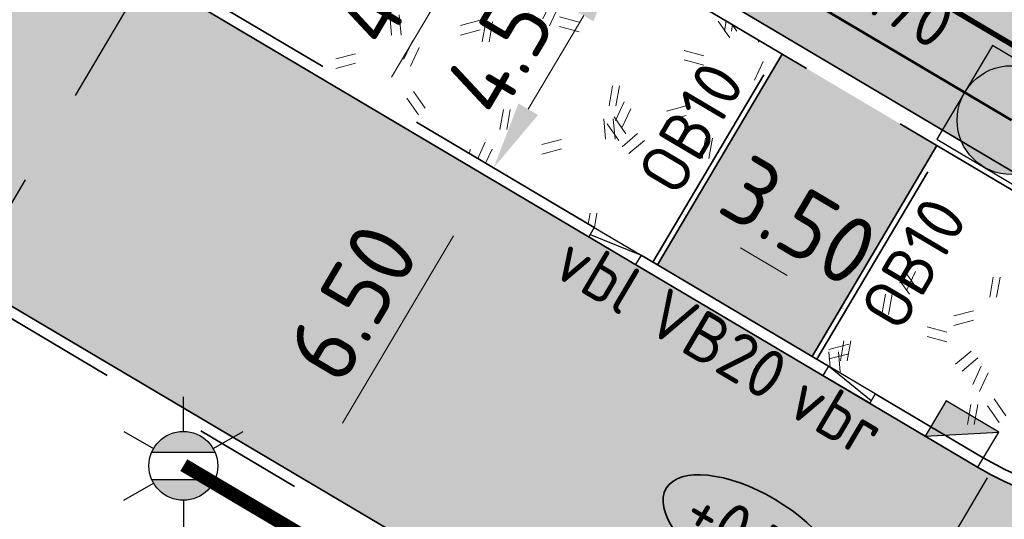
# Model space of a CAD drawing. Header units: metres. Extents: x 90794 to 91984, y 464666 to 465269.
# Tile 4 of 81: x 90899 to 90917, y 465018 to 465027. Entities that reach past the tile are written whole.
import ezdxf
from ezdxf.enums import TextEntityAlignment as Align

# ---------------------------------------------------------------- set-up
doc = ezdxf.new("R2010")
doc.units = ezdxf.units.M
for name, pattern in [('NLCS-HIDDEN', [4, 2, -2]), ('RI-BETON_700', [10, 6, -1, 1, -1, 0, -1]), ('RI-HWA_KOLKAANSLUITING', [4.3, 2.5, -1.8]), ('VH-OPSLUITBAND_100X200_A', [10, 4, -1, 4, -1]), ('VH-TROTTOIRBAND_180-200X250_A', [17, 7, -2, 2, -2, 2, -2]), ('VH-TROTTOIRBAND_280-300', [26, 12, -2, 4, -2, 4, -2]), ('VW-30-270_STREEP', [3, 0.3, -2.7]), ('XX-AFBREEK', [7, 4, -1, 1, -1])]:
    doc.linetypes.add(name, pattern=pattern)
for name, color, linetype, lineweight in [('N-OI-RI-HWA_RIOOLPUT_INSPECTIEPUT-S', 150, 'Continuous', 25), ('N-OI-RI-HWA_STROOMRICHTING-S', 150, 'Continuous', 25), ('N-OI-RI-HWA_TRANSPORTLEIDING_BETON_700-G', 150, 'RI-BETON_700', 50), ('N-WE-GR-GRAS_RUIGGRAS-A-500', 62, 'Continuous', 18), ('N-WE-IE-MEUBILAIR_WEGMEUBILAIR_LICHTMAST-S', 7, 'Continuous', 25), ('N-WE-RI-HWA_KOLK_TROTTOIRKOLK-S', 150, 'Continuous', 25), ('N-WE-RI-HWA_KOLKAANSLUITING_PVC-G', 150, 'RI-HWA_KOLKAANSLUITING', 25), ('N-WE-VH-HOOGTELABEL-S', 7, 'Continuous', 25), ('N-WE-VH-KANTOPSLUITING-T18', 1, 'Continuous', 18), ('N-WE-VH-KANTOPSLUITING_ELEMENT_VERLAAGDEBAND-G', 7, 'Continuous', 35), ('N-WE-VH-KANTOPSLUITING_ELEMENT_VERLOOPBAND-S', 7, 'Continuous', 25), ('N-WE-VH-KANTOPSLUITING_OPSLUITBAND_100X200-G', 150, 'VH-OPSLUITBAND_100X200_A', 35), ('N-WE-VH-KANTOPSLUITING_TROTTOIRBAND_180 200X250-G', 210, 'VH-TROTTOIRBAND_180-200X250_A', 35), ('N-WE-VH-KANTOPSLUITING_TROTTOIRBAND_280 300_240-G', 210, 'VH-TROTTOIRBAND_280-300', 35), ('N-WE-VH-M', 7, 'Continuous', 18), ('N-WE-VH-VERHARDING-G', 7, 'Continuous', 35), ('N-WE-VW-VERKANTING-S', 80, 'Continuous', 18)]:
    doc.layers.add(name, color=color, linetype=linetype, lineweight=lineweight)
for name, color, linetype, lineweight, true_color in [('N-WE-GR-GRAS_KRUIDENRIJK-A-500', 7, 'Continuous', 18, 0x008020), ('N-WE-OG-WEG_PARKEERPLAATS_FIETSPAD-A-500', 7, 'Continuous', 18, 0xebde94), ('N-WE-OG-WEG_PARKEERPLAATS_HOOFDRIJBAAN-A-500', 7, 'Continuous', 18, 0x848483), ('N-WE-OG-WEG_PARKEERPLAATS_VOETPAD-A-500', 7, 'Continuous', 18, 0xe6e6e6), ('N-WE-VW-MARKERING_LANGS_STREEP_30270-G', 7, 'VW-30-270_STREEP', 13, 0xfcfcfc)]:
    doc.layers.add(name, color=color, linetype=linetype, lineweight=lineweight, true_color=true_color)
doc.layers.add('N-WE-KL-TRACE_ET_OV_GROEP1-G', color=1, linetype='NLCS-HIDDEN', lineweight=35, true_color=0xff0000, transparency=0.5)
doc.layers.get('0').freeze()
doc.styles.add('NLCS-ISO', font='NLCS-ISO.ttf')
doc.styles.add('NLCS-ISO-M500-T18', font='NLCS-ISO.ttf', dxfattribs={"height": 0.9})
doc.styles.add('NLCS-ISO-M500-T25', font='NLCS-ISO.ttf', dxfattribs={"height": 1.25})
doc.dimstyles.new('NLCS-M500-T25-PIJL_L2_H1', dxfattribs={"dimscale": 0.5, "dimtxt": 2.5, "dimasz": 2.5, "dimexe": 2, "dimexo": 2, "dimgap": 0.7, "dimtad": 1, "dimzin": 0, "dimdsep": 46, "dimtxsty": 'NLCS-ISO-M500-T25', "dimcen": 0, "dimdle": 2, "dimclrd": 256, "dimclre": 256, "dimclrt": 256, "dimadec": 1, "dimazin": 0, "dimtfac": 1, "dimtdec": 3, "dimtofl": 0, "dimtmove": 0, "dimatfit": 3, "dimfxl": 2, "dimfxlon": 1, "dimtfillclr": 256, "dimtolj": 1, "dimtzin": 0, "dimlwd": -1, "dimlwe": -1, "dimarcsym": 0})

# ---------------------------------------------------------------- blocks, each defined once
blk = doc.blocks.new('*D16')
at = {"layer": 'Defpoints', "color": 0, "transparency": 16777216}
for p in [(90903.87086866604, 465026.4428719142), (90907.41611942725, 465024.3438367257), (90900.55931832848, 465020.8496944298)]:
    blk.add_point(p, dxfattribs=at)
at = {"layer": 'N-WE-VH-M', "transparency": 16777216}
for p, q in [((90906.55563058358, 465024.8533060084), (90908.27660827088, 465023.8343674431)), ((90904.741405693, 465019.8262702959), (90906.77928282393, 465023.2682256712)), ((90903.24408024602, 465019.260128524), (90904.96505793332, 465018.2411899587))]:
    blk.add_line(p, q, dxfattribs=at)
for points in [[(90906.60001431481, 465023.3743651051), (90906.95855133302, 465023.1620862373), (90907.41611942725, 465024.3438367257)], [(90904.56213718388, 465019.9324097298), (90904.92067420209, 465019.7201308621), (90904.10456908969, 465018.7506592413)]]:
    blk.add_solid(points, dxfattribs=at)
at = {"layer": 'N-WE-VH-M', "transparency": 16777216, "insert": (90904.92136763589, 465022.0439805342), "char_height": 1.25, "attachment_point": 5, "rotation": 59.37151460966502, "style": 'NLCS-ISO-M500-T25'}
blk.add_mtext('\\A1;6.50', dxfattribs=at)
blk = doc.blocks.new('*D17')
at = {"layer": 'Defpoints', "color": 0, "transparency": 16777216}
for p in [(90906.26537429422, 465030.4871694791), (90909.81062505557, 465028.3881342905), (90903.97276252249, 465026.6149696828)]:
    blk.add_point(p, dxfattribs=at)
at = {"layer": 'N-WE-VH-M', "transparency": 16777216}
for p, q in [((90908.95013621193, 465028.8976035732), (90910.67111389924, 465027.8786650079)), ((90908.1548498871, 465025.5915455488), (90909.17378845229, 465027.312523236)), ((90906.65752444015, 465025.0254037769), (90908.37850212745, 465024.0064652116))]:
    blk.add_line(p, q, dxfattribs=at)
for points in [[(90908.9945199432, 465027.4186626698), (90909.35305696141, 465027.2063838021), (90909.81062505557, 465028.3881342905)], [(90907.975581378, 465025.6976849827), (90908.33411839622, 465025.485406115), (90907.51801328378, 465024.5159344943)]]:
    blk.add_solid(points, dxfattribs=at)
at = {"layer": 'N-WE-VH-M', "transparency": 16777216, "insert": (90907.82534254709, 465026.948766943), "char_height": 1.25, "attachment_point": 5, "rotation": 59.37151460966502, "style": 'NLCS-ISO-M500-T25'}
blk.add_mtext('\\A1;4.50', dxfattribs=at)
blk = doc.blocks.new('*D18')
at = {"layer": 'Defpoints', "color": 0, "transparency": 16777216}
for p in [(90908.45609220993, 465034.1872715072), (90912.00134297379, 465032.0882363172), (90906.41821507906, 465030.7453161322)]:
    blk.add_point(p, dxfattribs=at)
at = {"layer": 'N-WE-VH-M', "transparency": 16777216}
for p, q in [((90911.14085413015, 465032.5977055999), (90912.86183181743, 465031.5787670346)), ((90910.60030244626, 465029.7218919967), (90911.3645063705, 465031.0126252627)), ((90910.9824044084, 465030.3672586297), (90907.46522100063, 465029.2566429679)), ((90907.46522100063, 465029.2566429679), (90905.64386831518, 465026.1803953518)), ((90909.10297699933, 465029.1557502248), (90910.82395468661, 465028.1368116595))]:
    blk.add_line(p, q, dxfattribs=at)
for points in [[(90911.18523786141, 465031.1187646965), (90911.5437748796, 465030.9064858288), (90912.00134297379, 465032.0882363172)], [(90910.42103393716, 465029.8280314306), (90910.77957095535, 465029.6157525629), (90909.96346584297, 465028.6462809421)]]:
    blk.add_solid(points, dxfattribs=at)
at = {"layer": 'N-WE-VH-M', "transparency": 16777216, "insert": (90905.71556803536, 465028.2152517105), "char_height": 1.25, "attachment_point": 5, "rotation": 59.37151460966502, "style": 'NLCS-ISO-M500-T25'}
blk.add_mtext('\\A1;4.00', dxfattribs=at)
blk = doc.blocks.new('*U90')
for points in [[(0, 0.6000000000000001), (0, 0), (-3.25000000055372, 4.810966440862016e-16)], [(0, 0.6000000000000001), (0, 0), (3.249999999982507, -4.81096644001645e-16)]]:
    blk.add_solid(points)
blk = doc.blocks.new('N-SRI-KOLK_TROTTOIR-SO')
blk.add_hatch(color=256).paths.add_polyline_path([(1.125000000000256, 1.499999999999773), (-1.124999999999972, 1.499999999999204), (-1.124999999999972, 5.684341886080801e-13)])
blk.add_line((-1.124999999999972, 0), (1.124999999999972, 1.499999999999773))
at = {"flags": 128}
blk.add_lwpolyline([(-1.124999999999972, 0), (1.124999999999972, 0), (1.124999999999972, 1.499999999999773), (-1.124999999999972, 1.499999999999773)], close=True, dxfattribs=at)
blk = doc.blocks.new('SAL-HOOGTELABEL_AANLEG-SO')
at = {"linetype": 'Continuous', "lineweight": 35}
blk.add_ellipse((0, 0), major_axis=(-7.319468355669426, 0), ratio=0.4599531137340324, dxfattribs=at)
at = {"style": 'NLCS-ISO'}
blk.add_attdef('HOOGTE', text='', height=3.5, dxfattribs=at).set_placement((0, 0), align=Align.MIDDLE_CENTER)
blk = doc.blocks.new('N-SRI-PUT_HWA-SO')
h = blk.add_hatch(color=256)
h.dxf.hatch_style = 1
h.paths.add_polyline_path([(-1.999999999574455, 0, 1), (1.999999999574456, 0, 1)])
at = {"lineweight": -3, "flags": 128}
blk.add_lwpolyline([(-1.999999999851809, -2.00000000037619), (2.000000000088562, -2.000000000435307), (2.000000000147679, 1.99999999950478), (-2.00000000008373, 1.999999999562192)], close=True, dxfattribs=at)
at = {"lineweight": -3}
blk.add_circle((0, 0), 1.999999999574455, dxfattribs=at)
blk = doc.blocks.new('*U192')
at = {"color": 0, "style": 'NLCS-ISO'}
for tag, p in [('BOB_LINKS', (-30.20362871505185, 3.427863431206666)), ('BOB_RECHTS', (33.8277674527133, 3.427863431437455)), ('RIOOLINFO', (-6.888711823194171e-12, 1.91139583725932))]:
    blk.add_attdef(tag, text='', height=1.8, dxfattribs=at).set_placement(p, align=Align.MIDDLE_CENTER)
blk = doc.blocks.new('N-SIE-WEG_LICHTMAST-SO')
h = blk.add_hatch(color=256)
h.paths.add_polyline_path([(1.162672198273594, 0.5, 0.6585046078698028), (-1.162672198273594, 0.5)])
h.paths.add_polyline_path([(-1.162672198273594, -0.5, 0.6585046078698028), (1.162672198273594, -0.5)])
at = {"flags": 128}
for points in [[(8.349587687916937e-10, 1.265625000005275), (1.669846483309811e-09, 2.53125000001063)], [(-2.192125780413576, 1.265625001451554), (-1.096064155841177, 0.6328125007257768)], [(1.096064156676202, 0.6328124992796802), (2.192125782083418, 1.26562499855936)], [(-1.162672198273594, 0.5), (1.162672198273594, 0.5)], [(-2.192125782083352, -1.26562499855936), (-1.096064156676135, -0.6328124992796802)], [(-1.162672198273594, -0.5), (1.162672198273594, -0.5)], [(2.192125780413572, -1.265625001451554), (1.096064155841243, -0.6328125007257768)], [(-8.349587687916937e-10, -1.265625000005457), (-1.669775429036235e-09, -2.53125000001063)]]:
    blk.add_lwpolyline(points, dxfattribs=at)
at = {"ltscale": 0.5}
blk.add_circle((0, 0), 1.265625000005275, dxfattribs=at)
at = {"style": 'NLCS-ISO'}
blk.add_attdef('TYPE', text='', height=1.8, dxfattribs=at).set_placement((-2.465625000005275, 0), align=Align.MIDDLE_RIGHT)
blk = doc.blocks.new('SVH-KANTOPSLUITING_VERLOOP_180 200X250_50 200X200_LINKS')
for p, q in [((7.760547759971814e-11, -0.1999999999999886), (0, 0)), ((1, 5.820766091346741e-11), (0, 0)), ((1, -0.199999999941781), (1, 5.820766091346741e-11)), ((1, -0.04999999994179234), (7.760547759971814e-11, -0.1999999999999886)), ((1, -0.199999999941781), (7.760547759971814e-11, -0.1999999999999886))]:
    blk.add_line(p, q)
blk = doc.blocks.new('SVH-KANTOPSLUITING_VERLOOP_180 200X250_50 200X200_RECHTS')
for p, q in [((-1, 5.820766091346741e-11), (0, 0)), ((-1, -0.199999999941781), (-1, 5.820766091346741e-11)), ((-7.760547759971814e-11, -0.1999999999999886), (0, 0)), ((-1, -0.04999999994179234), (-7.760547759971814e-11, -0.1999999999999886)), ((-1, -0.199999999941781), (-7.760547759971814e-11, -0.1999999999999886))]:
    blk.add_line(p, q)
blk = doc.blocks.new('*D273')
at = {"layer": 'Defpoints', "color": 0, "transparency": 16777216}
for p in [(90910.44488985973, 465022.7830198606), (90913.98914175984, 465021.8993342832), (90913.45660070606, 465020.9998774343)]:
    blk.add_point(p, dxfattribs=at)
at = {"layer": 'N-WE-VH-M', "transparency": 16777216}
for p, q in [((90910.95435914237, 465023.6435087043), (90911.48690019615, 465024.5429655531)), ((90912.05304196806, 465023.0456401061), (90912.9135307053, 465022.5361708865)), ((90913.9660699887, 465021.860366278), (90914.49861104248, 465022.7598231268))]:
    blk.add_line(p, q, dxfattribs=at)
for points in [[(90912.15918140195, 465023.2249086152), (90911.9469025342, 465022.866371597), (90910.97743091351, 465023.6824767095)], [(90913.01967013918, 465022.7154393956), (90912.80739127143, 465022.3569023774), (90913.98914175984, 465021.8993342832)]]:
    blk.add_solid(points, dxfattribs=at)
at = {"layer": 'N-WE-VH-M', "transparency": 16777216, "insert": (90913.13824893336, 465023.5361989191), "char_height": 1.25, "attachment_point": 5, "rotation": 329.3715146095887, "style": 'NLCS-ISO-M500-T25'}
blk.add_mtext('\\A1;3.50', dxfattribs=at)

msp = doc.modelspace()

# ---------------------------------------------------------------- hatches: boundary and pattern name
at = {"layer": 'N-WE-GR-GRAS_KRUIDENRIJK-A-500'}
h = msp.add_hatch(dxfattribs=at)
h.set_pattern_fill('AGR-KRUIDEN-SO', color=256, scale=0.1, pattern_type=2)
h.set_pattern_definition([(90, (0.5094692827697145, 0.8604888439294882), (-0.707106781, 0.707106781), [0.1875, -1.226713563]), (45, (0.5094692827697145, 0.8604888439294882), (-0.7071067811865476, 0.7071067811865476), [0.1875, -0.8125]), (135, (0.5094692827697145, 0.8604888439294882), (-0.7071067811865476, -0.7071067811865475), [0.1875, -0.8125])])
edge = h.paths.add_edge_path()
edge.add_arc((90877.96889997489, 465052.8188761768), 0.4000000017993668, 149.3715146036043, 239.371514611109)
edge.add_line((90877.76511226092, 465052.4746806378), (90897.36705131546, 465040.8689684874))
edge.add_arc((90897.57083902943, 465041.2131640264), 0.400000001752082, 239.3715146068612, 329.3715146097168)
edge.add_line((90897.9150345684, 465041.0093763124), (90897.96598149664, 465041.0954251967))
edge.add_arc((90897.62178595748, 465041.2992129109), 0.4000000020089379, 329.3715146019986, 405.3964201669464)
edge.add_line((90897.90266497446, 465041.584005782), (90895.67502790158, 465043.7810288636))
edge.add_arc((90894.34085257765, 465042.4282627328), 1.899999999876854, 45.39642016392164, 59.37151461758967)
edge.add_line((90895.30884421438, 465044.0631915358), (90881.55551492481, 465052.2061196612))
edge.add_arc((90880.58752328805, 465050.5711908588), 1.89999999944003, 59.37151460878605, 73.34660905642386)
edge.add_line((90881.13202767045, 465052.3914971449), (90878.13447940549, 465053.2881474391))
edge.add_arc((90878.01984690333, 465052.9049250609), 0.4000000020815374, 73.34660906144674, 149.3715145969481)
edge.add_line((90877.67565136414, 465053.1087127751), (90877.6247044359, 465053.0226638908))
edge = h.paths.add_edge_path()
edge.add_arc((90922.75419099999, 465025.6055889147), 1.899999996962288, 45.39642015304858, 59.37151462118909)
edge.add_line((90923.72218263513, 465027.2405177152), (90904.59940633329, 465038.5625321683))
edge.add_arc((90903.63141469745, 465036.9276033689), 1.899999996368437, 59.37151458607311, 73.34660905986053)
edge.add_line((90904.17591907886, 465038.7479096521), (90901.1783708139, 465039.6445599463))
edge.add_arc((90901.06373831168, 465039.2613375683), 0.40000000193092, 73.3466090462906, 149.3715146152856)
edge.add_line((90900.71954277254, 465039.4651252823), (90900.66859584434, 465039.3790763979))
edge.add_arc((90901.01279138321, 465039.1752886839), 0.4000000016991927, 149.3715145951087, 239.3715146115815)
edge.add_line((90900.80900366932, 465038.831093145), (90925.78038973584, 465024.0462946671))
edge.add_arc((90925.98417744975, 465024.3904902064), 0.4000000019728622, 239.3715146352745, 329.3715145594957)
edge.add_line((90926.32837298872, 465024.186702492), (90926.37931991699, 465024.2727513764))
edge.add_arc((90926.03512437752, 465024.4765390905), 0.4000000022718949, 329.3715146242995, 405.3964201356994)
edge.add_line((90926.31600339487, 465024.7613319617), (90924.08836632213, 465026.9583550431))
edge = h.paths.add_edge_path()
edge.add_arc((90833.12668940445, 465078.6713076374), 1.89999999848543, 59.37151459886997, 72.80267784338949)
edge.add_line((90833.6884498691, 465080.486362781), (90830.69132263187, 465081.4139751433))
edge.add_arc((90830.57305727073, 465081.0318582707), 0.4000000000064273, 72.80267783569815, 232.7460180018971)
edge.add_arc((90842.37736878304, 465096.5530769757), 19.90000000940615, 232.7460179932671, 239.371514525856)
edge.add_line((90832.23893002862, 465079.4293489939), (90871.74169035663, 465056.0409656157))
edge.add_arc((90871.94547807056, 465056.3851611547), 0.4000000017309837, 239.3715146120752, 329.3715146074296)
edge.add_line((90872.2896736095, 465056.1813734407), (90872.34062053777, 465056.2674223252))
edge.add_arc((90871.99642499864, 465056.4712100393), 0.4000000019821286, 329.3715146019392, 405.3964201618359)
edge.add_line((90872.27730401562, 465056.7560029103), (90870.04966694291, 465058.9530259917))
edge.add_arc((90868.71549161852, 465057.6002598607), 1.900000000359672, 45.39642015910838, 59.37151460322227)
edge.add_line((90869.68348325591, 465059.2351886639), (90834.09468104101, 465080.3062364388))
edge = h.paths.add_edge_path()
edge.add_line((90974.42167613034, 464995.2472678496), (90975.28777391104, 464996.7100988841))
edge.add_line((90975.28777391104, 464996.7100988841), (90935.59421430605, 465020.2114487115))
edge.add_arc((90934.62622266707, 465018.5765199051), 1.900000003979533, 59.3715146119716, 73.34660902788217)
edge.add_line((90935.17072705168, 465020.3968261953), (90932.17317878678, 465021.2934764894))
edge.add_arc((90932.05854628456, 465020.9102541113), 0.4000000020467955, 73.34660905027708, 149.3715145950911)
edge.add_line((90931.71435074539, 465021.1140418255), (90931.66340381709, 465021.0279929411))
edge.add_arc((90932.00759935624, 465020.8242052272), 0.4000000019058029, 149.371514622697, 239.3715146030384)
edge.add_line((90931.80381164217, 465020.4800096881), (90974.42167613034, 464995.2472678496))
at = {"layer": 'N-WE-GR-GRAS_RUIGGRAS-A-500'}
h = msp.add_hatch(dxfattribs=at)
h.set_pattern_fill('AGR-GRAS_RUIGGRAS-SO', color=256, scale=0.025, pattern_type=2)
h.set_pattern_definition([(40, (0, 0), (-1.387956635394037, 3.40429161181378), [0.3749999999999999, -4]), (40, (0.125, -0.125), (-1.387956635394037, 3.40429161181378), [0.3749999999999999, -4]), (95, (0.75, -0.125), (-3.931830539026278, 1.914604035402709), [0.375, -2]), (95, (0.925, -0.125), (-3.931830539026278, 1.914604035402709), [0.375, -2]), (125, (1, 0.5), (-3.686609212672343, 0.4705449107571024), [0.375, -2.5]), (125, (1.125, 0.625), (-3.686609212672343, 0.4705449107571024), [0.375, -2.5]), (15, (0, 0.625), (0.8018411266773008, 2.803043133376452), [0.375, -2]), (15, (0, 0.8), (0.8018411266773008, 2.803043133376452), [0.375, -2]), (165, (0, 0.625), (-2.419460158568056, -3.233993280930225), [0.375, -2]), (165, (0, 0.8), (-2.419460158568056, -3.233993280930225), [0.375, -2]), (65, (0, 0), (-1.337170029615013, 1.86483278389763), [0.375, -2.5]), (65, (0.125, -0.125), (-1.337170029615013, 1.86483278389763), [0.375, -2.5]), (80, (0.75, -0.125), (-3.302320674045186, 2.866998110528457), [0.3749999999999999, -2]), (80, (0.875, -0.125), (-3.302320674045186, 2.866998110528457), [0.3749999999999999, -2]), (80, (0.25, 0.5), (-2.331783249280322, 1.172726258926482), [0.3749999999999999, -2]), (80, (0.375, 0.5), (-2.331783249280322, 1.172726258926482), [0.3749999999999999, -2])])
edge = h.paths.add_edge_path()
edge.add_line((90887.64996337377, 465036.2792027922), (90895.36557327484, 465036.9406102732))
edge.add_line((90895.36557327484, 465036.9406102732), (90875.39228043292, 465048.7661897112))
edge.add_arc((90880.9184461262, 465047.0050841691), 5.800000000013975, 162.323705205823, 239.3715146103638)
edge.add_line((90877.96352428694, 465042.0142488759), (90887.64996337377, 465036.2792027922))
h.paths.add_polyline_path([(90912.73750163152, 465026.6552196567), (90898.32714909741, 465035.1871512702), (90890.61153919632, 465034.5257437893), (90910.44488985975, 465022.7830198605)])
edge = h.paths.add_edge_path()
edge.add_line((90915.74921247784, 465024.8720772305), (90913.45660070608, 465020.9998774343))
edge.add_line((90913.45660070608, 465020.9998774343), (90916.51342448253, 465019.1900250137))
edge.add_arc((90919.46834632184, 465024.1808603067), 5.799999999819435, 239.3715146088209, 316.4193240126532)
edge.add_line((90923.66989188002, 465020.1824837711), (90915.74921247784, 465024.8720772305))
at = {"layer": 'N-WE-OG-WEG_PARKEERPLAATS_FIETSPAD-A-500'}
h = msp.add_hatch(color=256, dxfattribs=at)
h.dxf.hatch_style = 1
edge = h.paths.add_edge_path()
edge.add_line((90973.02422371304, 464991.3099234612), (90975.0621008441, 464994.7518788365))
edge.add_line((90975.0621008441, 464994.7518788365), (90832.18798312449, 465079.3433000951))
edge.add_arc((90842.37736877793, 465096.5530769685), 20.00000000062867, 223.1615312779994, 239.3715146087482, ccw=False)
edge.add_line((90827.78880733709, 465082.8719266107), (90824.74766650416, 465086.1147730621))
edge.add_arc((90807.24139277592, 465069.6973926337), 23.99999999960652, 43.16153127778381, 60.06390736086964)
edge.add_line((90819.2182022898, 465090.4953741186), (90817.18519255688, 465087.0613297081))
edge.add_arc((90823.89790941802, 465083.0894431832), 7.799772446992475, 149.3873742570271, 149.4581527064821)
edge.add_arc((90807.24139277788, 465069.6973926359), 19.9999999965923, 43.161531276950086, 60.20191758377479, ccw=False)
edge.add_line((90821.82995421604, 465083.3785429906), (90824.87109504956, 465080.1356965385))
edge.add_arc((90842.37736877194, 465096.5530769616), 23.99999999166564, 223.1615312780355, 239.3711780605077)
edge.add_line((90830.14998468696, 465075.9014165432), (90973.02422371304, 464991.3099234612))
at = {"layer": 'N-WE-OG-WEG_PARKEERPLAATS_HOOFDRIJBAAN-A-500'}
h = msp.add_hatch(color=256, dxfattribs=at)
h.dxf.hatch_style = 1
edge = h.paths.add_edge_path()
edge.add_arc((90823.89811723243, 465083.0893475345), 8.000000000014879, 149.387202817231, 239.3715146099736, ccw=False)
edge.add_line((90817.01309075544, 465087.1632167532), (90804.53658693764, 465066.0773510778))
edge.add_arc((90813.14287003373, 465060.9850145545), 9.999999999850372, 59.371514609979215, 149.3872028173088, ccw=False)
edge.add_line((90818.23756286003, 465069.5899029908), (90916.54193566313, 465011.3868726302))
edge.add_arc((90920.6176899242, 465018.2707833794), 7.999999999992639, 239.3715146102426, 329.3715146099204)
edge.add_line((90927.50160067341, 465014.1950291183), (90929.28474316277, 465017.2067400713))
edge.add_line((90929.28474316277, 465017.2067400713), (90924.0495976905, 465020.3063105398))
edge.add_arc((90919.46834632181, 465024.180860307), 6.000000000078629, 239.3715146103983, 319.77744637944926, ccw=False)
edge.add_line((90916.41153062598, 465019.0179272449), (90877.86163043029, 465041.8421511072))
edge.add_arc((90880.9184461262, 465047.0050841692), 6.000000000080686, 158.965582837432, 239.3715146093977, ccw=False)
edge.add_line((90875.31825619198, 465049.1586562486), (90869.58075603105, 465052.555655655))
edge.add_arc((90864.72760781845, 465058.9154475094), 8.000000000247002, 239.37151461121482, 307.34720177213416, ccw=False)
edge.add_line((90860.65185355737, 465052.0315367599), (90819.82236297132, 465076.2054367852))
at = {"layer": 'N-WE-OG-WEG_PARKEERPLAATS_VOETPAD-A-500'}
h = msp.add_hatch(color=256, dxfattribs=at)
h.dxf.hatch_style = 1
h.paths.add_polyline_path([(90915.66316359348, 465024.9230241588), (90912.82355051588, 465026.6042727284), (90910.5309387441, 465022.7320729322), (90913.3705518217, 465021.0508243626)])

# ---------------------------------------------------------------- linework, layer by layer
at = {"layer": 'N-OI-RI-HWA_TRANSPORTLEIDING_BETON_700-G', "flags": 128}
msp.add_lwpolyline([(90917.0352168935, 465025.3911974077), (90882.61566314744, 465045.7699687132)], dxfattribs=at)
at = {"layer": 'N-WE-KL-TRACE_ET_OV_GROEP1-G', "transparency": 33554687, "flags": 128}
msp.add_lwpolyline([(90901.82547851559, 465019.0541223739, 0.25, 0.25, 0), (90916.08341330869, 465010.612432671, 0.25, 0.25, 0.4142135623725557), (90928.27604063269, 465013.7365067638, 0.25, 0.25, 0), (90932.35179489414, 465020.6204175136, 0.25, 0.25, 0), (90932.35179489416, 465020.6204175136, 0.25, 0.25, 0), (90910.77628996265, 465033.3946180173, 0.25, 0.25, 0), (90911.15839192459, 465034.03998465, 0.25, 0.25, 0), (90926.58140162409, 465024.9084895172, 0.25, 0.25, 0), (90976.43297093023, 465109.1073228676, 0.25, 0.25, 0.4142135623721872), (90974.41460845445, 465116.9845820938, 0.25, 0.25, 0), (90955.84641681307, 465127.9782438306, 0.25, 0.25, 0), (90955.91010047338, 465128.0858049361, 0.25, 0.25, 0), (90935.92839191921, 465139.9163670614, 0.25, 0.25, 0.1762086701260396), (90931.98126221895, 465140.6580213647, 0, 0, 0)], format="xyseb", dxfattribs=at)
at = {"layer": 'N-WE-RI-HWA_KOLKAANSLUITING_PVC-G', "flags": 128}
for points in [[(90897.64172991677, 465022.1413110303), (90904.10020928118, 465033.0496221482)], [(90913.13052910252, 465012.9708639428), (90919.58900846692, 465023.8791750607)]]:
    msp.add_lwpolyline(points, dxfattribs=at)
at = {"layer": 'N-WE-VH-KANTOPSLUITING_ELEMENT_VERLAAGDEBAND-G', "flags": 128}
msp.add_lwpolyline([(90913.67055706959, 465020.8732003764), (90910.228601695, 465022.911077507)], dxfattribs=at)
at = {"layer": 'N-WE-VH-KANTOPSLUITING_OPSLUITBAND_100X200-G', "flags": 128}
for points in [[(90910.44488985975, 465022.7830198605), (90912.73750163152, 465026.6552196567)], [(90913.45660070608, 465020.9998774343), (90915.74921247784, 465024.8720772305)]]:
    msp.add_lwpolyline(points, dxfattribs=at)
at = {"layer": 'N-WE-VH-KANTOPSLUITING_TROTTOIRBAND_180 200X250-G', "flags": 128}
for points in [[(90928.94737164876, 465016.2443573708), (90927.67369844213, 465014.0931352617, -0.4142135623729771), (90916.44004180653, 465011.2147748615), (90822.68355094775, 465066.7251425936)], [(90914.53104591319, 465020.3637310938), (90916.51342448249, 465019.1900250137, 0.3161700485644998), (90923.16174544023, 465019.7088581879)]]:
    msp.add_lwpolyline(points, format="xyb", dxfattribs=at)
msp.add_lwpolyline([(90891.47202803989, 465034.0162745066), (90909.36811285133, 465023.4205467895)], dxfattribs=at)
at = {"layer": 'N-WE-VH-KANTOPSLUITING_TROTTOIRBAND_280 300_240-G', "flags": 128}
msp.add_lwpolyline([(90875.40839774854, 465048.7566471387), (90923.65377456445, 465020.1920263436)], dxfattribs=at)
at = {"layer": 'N-WE-VH-VERHARDING-G', "flags": 128}
for points in [[(90830.14998468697, 465075.9014165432), (90973.02422371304, 464991.3099234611)], [(90910.53093874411, 465022.7320729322), (90912.82355051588, 465026.6042727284)], [(90913.37055182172, 465021.0508243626), (90915.66316359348, 465024.9230241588)]]:
    msp.add_lwpolyline(points, dxfattribs=at)
for points in [[(90929.28474316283, 465017.2067400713), (90927.5016006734, 465014.1950291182, -0.4142135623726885), (90916.54193566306, 465011.3868726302), (90818.23756286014, 465069.5899029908, 0.41429376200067), (90804.5365869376, 465066.0773510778)], [(90875.318256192, 465049.1586562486, 0.3659773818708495), (90877.86163043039, 465041.8421511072), (90916.41153062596, 465019.0179272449, 0.3659773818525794), (90924.04959769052, 465020.3063105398, 0.3178372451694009)]]:
    msp.add_lwpolyline(points, format="xyb", dxfattribs=at)
at = {"layer": 'N-WE-VW-MARKERING_LANGS_STREEP_30270-G', "ltscale": 2, "const_width": 0.1, "flags": 128}
msp.add_lwpolyline([(90879.92205993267, 465048.7571442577), (90921.48367108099, 465024.149777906)], dxfattribs=at)

# ---------------------------------------------------------------- block references
at = {"layer": 'N-OI-RI-HWA_RIOOLPUT_INSPECTIEPUT-S', "xscale": 0.5, "yscale": 0.5, "zscale": 0.5, "rotation": 329.3715146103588}
msp.add_blockref('N-SRI-PUT_HWA-SO', (90917.0352168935, 465025.3911974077), dxfattribs=at)
at = {"layer": 'N-OI-RI-HWA_STROOMRICHTING-S', "linetype": 'XX-AFBREEK'}
ref = msp.add_blockref('*U192', (90899.82544002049, 465035.5805830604), dxfattribs=dict(at, xscale=0.5, yscale=0.5, zscale=0.5, rotation=329.3715146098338))
ref.add_attrib('BOB_RECHTS', '-1.70', dxfattribs={"layer": '0', "color": 0, "height": 0.9000000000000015, "rotation": 329.3715146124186, "style": 'NLCS-ISO'}).set_placement((90914.79432147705, 465027.6638580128), align=Align.MIDDLE_CENTER)
at = {"layer": 'N-WE-IE-MEUBILAIR_WEGMEUBILAIR_LICHTMAST-S'}
ref = msp.add_blockref('N-SIE-WEG_LICHTMAST-SO', (90901.81770801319, 465019.0409980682), dxfattribs=dict(at, xscale=0.5, yscale=0.5, zscale=0.5))
ref.add_attrib('TYPE', '3', dxfattribs={"layer": '0', "height": 0.9, "style": 'NLCS-ISO'}).set_placement((90901.81770801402, 465016.3066230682), align=Align.BOTTOM_CENTER)
at = {"layer": 'N-WE-RI-HWA_KOLK_TROTTOIRKOLK-S', "xscale": 0.4999999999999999, "yscale": 0.4999999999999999, "zscale": 0.4999999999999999, "rotation": 329.3715146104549}
msp.add_blockref('N-SRI-KOLK_TROTTOIR-SO', (90915.93398323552, 465019.3006685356), dxfattribs=at)
at = {"layer": 'N-WE-VH-HOOGTELABEL-S', "xscale": 0.25, "yscale": 0.25, "zscale": 0.25, "rotation": 329.3715146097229}
msp.add_blockref('SAL-HOOGTELABEL_AANLEG-SO', (90912.26510383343, 465017.6959776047), dxfattribs=at).add_auto_attribs({'HOOGTE': '+0.50'})
at = {"layer": 'N-WE-VH-KANTOPSLUITING_ELEMENT_VERLOOPBAND-S'}
for name, p, rotation in [('SVH-KANTOPSLUITING_VERLOOP_180 200X250_50 200X200_LINKS', (90910.12670783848, 465022.7389797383), 149.3715146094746), ('SVH-KANTOPSLUITING_VERLOOP_180 200X250_50 200X200_RECHTS', (90913.56866321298, 465020.7011026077), 149.3715146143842)]:
    msp.add_blockref(name, p, dxfattribs=dict(at, rotation=rotation))
at = {"layer": 'N-WE-VW-VERKANTING-S', "rotation": 59.37151461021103}
msp.add_blockref('*U90', (90901.3981093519, 465024.1299946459), dxfattribs=at)

# ---------------------------------------------------------------- texts
at = {"layer": 'N-WE-VH-KANTOPSLUITING-T18', "char_height": 0.9, "attachment_point": 1, "style": 'NLCS-ISO-M500-T18'}
for s, width, gutter_width, insert, rotation in [('OB10', 0.7396702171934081, 0.4500000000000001, (90910.1209551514, 465024.4053619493), 59.371514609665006), ('OB10', 0.7396702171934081, 0.4500000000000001, (90914.21278355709, 465021.9159808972), 59.371514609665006), ('vbl', 0.7396702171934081, 0.4500000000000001, (90909.00033274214, 465023.3497982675), 329.3544002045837), ('VB20', 0.8045721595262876, 4.5, (90910.70006866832, 465022.343436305), 329.37151461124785), ('vbr', 0.8045721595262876, 4.5, (90913.30375509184, 465020.8018727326), 329.37151461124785)]:
    msp.add_mtext_dynamic_manual_height_columns(s, width=width, gutter_width=gutter_width, heights=[0], dxfattribs=dict(at, insert=insert, rotation=rotation))

# ---------------------------------------------------------------- dimensions: what is measured, and where the dimension line sits
at = {"layer": 'N-WE-VH-M'}
for base, p1, p2, angle, picture, middle in [((90912.00134297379, 465032.0882363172), (90906.41821507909, 465030.7453161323), (90908.45609220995, 465034.1872715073), 59.371514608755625, '*D18', (90907.28690675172, 465028.9554718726)), ((90913.98914175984, 465021.8993342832), (90910.44488985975, 465022.7830198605), (90913.45660070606, 465020.9998774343), 329.37151460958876, '*D273', (90912.6415163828, 465022.6972222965))]:
    dim = msp.add_linear_dim(base=base, p1=p1, p2=p2, angle=angle, dimstyle='NLCS-M500-T25-PIJL_L2_H1', override={"dimtmove": 1, "dimtfillclr": 4}, dxfattribs=at)
    dim.commit()
    dim.dimension.update_dxf_attribs({"geometry": picture, "text_midpoint": middle, "dimtype": 161})
for p1, p2, distance, picture, middle in [((90903.9727625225, 465026.6149696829), (90906.26537429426, 465030.4871694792), -4.120042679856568, '*D17', (90907.82534254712, 465026.948766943)), ((90900.55931832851, 465020.8496944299), (90903.87086866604, 465026.4428719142), -4.120042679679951, '*D16', (90904.92136763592, 465022.0439805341))]:
    dim = msp.add_aligned_dim(p1=p1, p2=p2, distance=distance, dimstyle='NLCS-M500-T25-PIJL_L2_H1', override={"dimtfillclr": 4}, dxfattribs=at)
    dim.commit()
    dim.dimension.update_dxf_attribs({"geometry": picture, "text_midpoint": middle})

doc.saveas('drawing.dxf')
